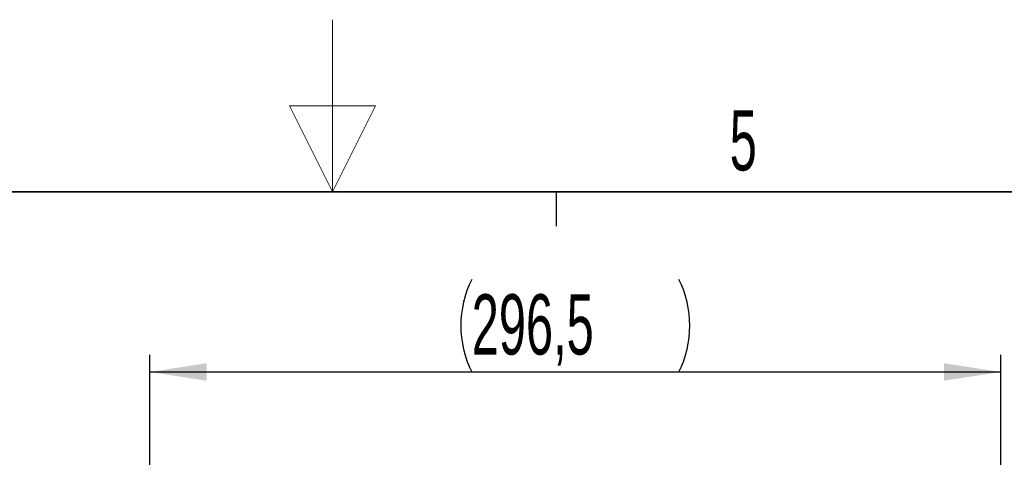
# Model space of a CAD drawing. Header units: millimetres. Extents: x 5 to 418, y 2 to 292.
# Tile 84 of 87: x 199 to 256, y 267 to 292. Entities that reach past the tile are written whole.
import ezdxf

# ---------------------------------------------------------------- set-up
doc = ezdxf.new("R2010")
doc.units = ezdxf.units.MM
doc.layers.add('SLD-0', color=7, linetype='Continuous')
doc.styles.add('SLDTEXTSTYLE0', font='TXT', dxfattribs={"width": 0.605})
doc.dimstyles.new('SLDDIMSTYLE1', dxfattribs={"dimtxt": 3.5, "dimasz": 3.302, "dimexe": 0, "dimexo": 0.0625, "dimgap": 0.875, "dimtad": 1, "dimlfac": 6, "dimrnd": 1e-09, "dimzin": 12, "dimdsep": 46, "dimtxsty": 'SLDTEXTSTYLE0', "dimsah": 1, "dimcen": 0.09, "dimadec": 0, "dimazin": 3, "dimtfac": 1, "dimtofl": 0, "dimtmove": 0, "dimatfit": 3, "dimfxl": 1, "dimfrac": 2, "dimtolj": 1, "dimtzin": 12, "dimarcsym": 0})

# ---------------------------------------------------------------- blocks, each defined once
blk = doc.blocks.new('_D_5')
at = {"layer": 'SLD-0', "color": 7}
for p, q in [((206.391, 223.039), (206.391, 273.039)), ((255.807, 240.139), (255.807, 273.039)), ((206.391, 272.039), (255.807, 272.039))]:
    blk.add_line(p, q, dxfattribs=at)
for centre, start, end in [((230.455, 274.724), 153.4349, 206.5651), ((231.743, 274.724), 333.4349, 26.5651)]:
    blk.add_arc(centre, 6.006, start, end, dxfattribs=at)
for points in [[(206.391, 272.039), (209.693, 271.531), (209.693, 272.547)], [(255.807, 272.039), (252.505, 272.547), (252.505, 271.531)]]:
    blk.add_solid(points, dxfattribs=at)
at = {"layer": 'SLD-0', "color": 7, "insert": (225.083, 276.55), "char_height": 3.5, "attachment_point": 1, "style": 'SLDTEXTSTYLE0'}
blk.add_mtext('296,5', dxfattribs=at)

msp = doc.modelspace()

# ---------------------------------------------------------------- linework, layer by layer
at = {"layer": 'SLD-0', "lineweight": 18}
for p, q in [((217, 292.5), (217, 282.5)), ((219.5, 287.5), (214.5, 287.5)), ((214.5, 287.5), (217, 282.5)), ((217, 282.5), (219.5, 287.5))]:
    msp.add_line(p, q, dxfattribs=at)
at = {"layer": 'SLD-0', "lineweight": 35}
msp.add_line((408, 282.5), (26, 282.5), dxfattribs=at)
at = {"layer": 'SLD-0'}
msp.add_line((230, 280.5), (230, 282.5), dxfattribs=at)
msp.add_line((230, 280.5), (230, 282.5), dxfattribs=at)

# ---------------------------------------------------------------- texts
at = {"layer": 'SLD-0', "insert": (240.8527, 287.243), "char_height": 3.5, "attachment_point": 2, "style": 'SLDTEXTSTYLE0'}
msp.add_mtext('5', dxfattribs=at)

# ---------------------------------------------------------------- dimensions: what is measured, and where the dimension line sits
at = {"layer": 'SLD-0', "color": 7}
dim = msp.add_linear_dim(base=(255.8072, 272.0387), p1=(206.3905, 223.0387), p2=(255.8072, 240.1387), text='(<>)', dimstyle='SLDDIMSTYLE1', dxfattribs=at)
dim.commit()
dim.dimension.update_dxf_attribs({"geometry": '_D_5', "text_midpoint": (231.0988, 272.0387), "dimtype": 160})

doc.saveas('drawing.dxf')
